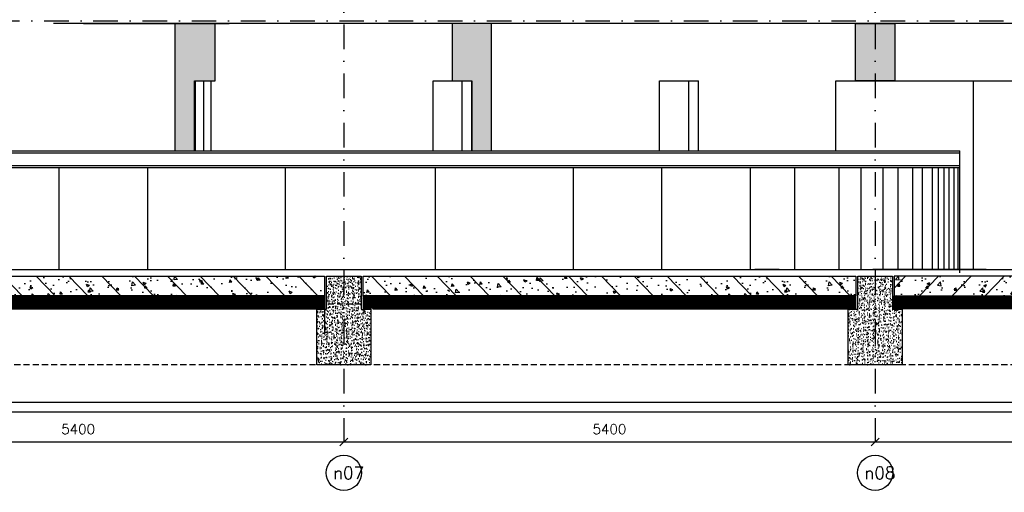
# Model space of a CAD drawing. Extents: x 0 to 317513, y 0 to 193913.
# Tile 64 of 105: x 184528 to 194535, y 148384 to 153187. Entities that reach past the tile are written whole.
import ezdxf
from ezdxf.enums import TextEntityAlignment as Align

# ---------------------------------------------------------------- set-up
doc = ezdxf.new("R2010")
doc.units = 0
doc.header["$LTSCALE"] = 20
doc.header["$MEASUREMENT"] = 0
doc.header["$PDSIZE"] = -1
for name, pattern in [('DASHDOT', [25, 12.5, -6.25, 0, -6.25]), ('DD1', [2.66667, 1.66667, -0.5, 0, -0.5]), ('HIDDEN2', [4.6875, 3.125, -1.5625])]:
    doc.linetypes.add(name, pattern=pattern)
doc.layers.get('0').update_dxf_attribs({"linetype": 'CONTINUOUS'})
doc.layers.get('DEFPOINTS').update_dxf_attribs({"linetype": 'CONTINUOUS'})
for name, color, linetype in [('A--01A1_ACEER', 1, 'CONTINUOUS'), ('A--A23--_F--3-', 9, 'CONTINUOUS'), ('A--L$7A3-_STRAMIEN', 3, 'CONTINUOUS'), ('A--L13D2_VLOEREN', 2, 'CONTINUOUS'), ('A--L21--_F-23-', 4, 'CONTINUOUS'), ('A--L22D1_BINNENWAND', 1, 'CONTINUOUS'), ('A--L23--', 7, 'CONTINUOUS'), ('A--L28DC1_KONSTRUKTIES', 1, 'HIDDEN2'), ('A--L31--', 2, 'CONTINUOUS'), ('A--M$1A-_F123-', 1, 'CONTINUOUS'), ('A--T$7A-_STRAMIEN', 2, 'CONTINUOUS'), ('MULTIMDF', 2, 'CONTINUOUS'), ('PUIACHTERGROND', 9, 'CONTINUOUS'), ('RASTER4', 45, 'CONTINUOUS'), ('RONDING', 8, 'CONTINUOUS'), ('STRAMIEN', 8, 'DD1')]:
    doc.layers.add(name, color=color, linetype=linetype)
doc.styles.add('ALFA-0_25', font='ROMANS')
doc.styles.add('HIEMSTRA', font='romans.shx')
doc.dimstyles.get("Standard").update_dxf_attribs({"dimscale": 40, "dimtxt": 2.5, "dimasz": 2, "dimexe": 0.3, "dimexo": 0.3, "dimgap": 2, "dimtad": 1, "dimdec": 0, "dimzin": 0, "dimdsep": 46, "dimtxsty": 'HIEMSTRA', "dimblk1": 'OBLIQUE', "dimblk2": 'OBLIQUE', "dimsah": 1, "dimcen": 0.09, "dimdle": 0.3, "dimclrd": 1, "dimclre": 1, "dimclrt": 3, "dimadec": 0, "dimazin": 0, "dimtfac": 1, "dimtdec": 4, "dimtix": 1, "dimtmove": 2, "dimatfit": 3, "dimldrblk": 'OBLIQUE', "dimfxl": 0, "dimtvp": 625, "dimtolj": 1, "dimtzin": 0, "dimarcsym": 0})

# ---------------------------------------------------------------- blocks, each defined once
blk = doc.blocks.new('_OBLIQUE')
at = {"color": 0, "linetype": 'ByBlock'}
blk.add_line((-0.5, -0.5), (0.5, 0.5), dxfattribs=at)
blk = doc.blocks.new('*D491')
at = {"layer": 'A--M$1A-_F123-', "color": 1, "lineweight": -2}
for p, q in [((193222, 148908), (193222, 148896)), ((193222, 148896), (198622, 148896)), ((198622, 148908), (198622, 148896))]:
    blk.add_line(p, q, dxfattribs=at)
at = {"layer": 'DEFPOINTS', "color": 0}
for p in [(193222, 148896), (198622, 148896), (198622, 148896)]:
    blk.add_point(p, dxfattribs=at)
at = {"layer": 'A--M$1A-_F123-', "color": 1, "lineweight": -2, "xscale": 80, "yscale": 80, "zscale": 80, "rotation": 180}
blk.add_blockref('_OBLIQUE', (193222, 148896), dxfattribs=at)
at = {"layer": 'A--M$1A-_F123-', "color": 1, "lineweight": -2, "xscale": 80, "yscale": 80, "zscale": 80}
blk.add_blockref('_OBLIQUE', (198622, 148896), dxfattribs=at)
at = {"layer": 'A--M$1A-_F123-', "color": 3, "insert": (195922, 149026), "char_height": 100, "attachment_point": 5, "style": 'HIEMSTRA'}
blk.add_mtext('\\A1;5400', dxfattribs=at)
blk = doc.blocks.new('*D492')
at = {"layer": 'A--M$1A-_F123-', "color": 1, "lineweight": -2}
for p, q in [((187822, 148908), (187822, 148896)), ((187822, 148896), (193222, 148896)), ((193222, 148908), (193222, 148896))]:
    blk.add_line(p, q, dxfattribs=at)
at = {"layer": 'DEFPOINTS', "color": 0}
for p in [(187822, 148896), (193222, 148896), (193222, 148896)]:
    blk.add_point(p, dxfattribs=at)
at = {"layer": 'A--M$1A-_F123-', "color": 1, "lineweight": -2, "xscale": 80, "yscale": 80, "zscale": 80, "rotation": 180}
blk.add_blockref('_OBLIQUE', (187822, 148896), dxfattribs=at)
at = {"layer": 'A--M$1A-_F123-', "color": 1, "lineweight": -2, "xscale": 80, "yscale": 80, "zscale": 80}
blk.add_blockref('_OBLIQUE', (193222, 148896), dxfattribs=at)
at = {"layer": 'A--M$1A-_F123-', "color": 3, "insert": (190522, 149026), "char_height": 100, "attachment_point": 5, "style": 'HIEMSTRA'}
blk.add_mtext('\\A1;5400', dxfattribs=at)
blk = doc.blocks.new('*D493')
at = {"layer": 'A--M$1A-_F123-', "color": 1, "lineweight": -2}
for p, q in [((182422, 148908), (182422, 148896)), ((182422, 148896), (187822, 148896)), ((187822, 148908), (187822, 148896))]:
    blk.add_line(p, q, dxfattribs=at)
at = {"layer": 'DEFPOINTS', "color": 0}
for p in [(182422, 148896), (187822, 148896), (187822, 148896)]:
    blk.add_point(p, dxfattribs=at)
at = {"layer": 'A--M$1A-_F123-', "color": 1, "lineweight": -2, "xscale": 80, "yscale": 80, "zscale": 80, "rotation": 180}
blk.add_blockref('_OBLIQUE', (182422, 148896), dxfattribs=at)
at = {"layer": 'A--M$1A-_F123-', "color": 1, "lineweight": -2, "xscale": 80, "yscale": 80, "zscale": 80}
blk.add_blockref('_OBLIQUE', (187822, 148896), dxfattribs=at)
at = {"layer": 'A--M$1A-_F123-', "color": 3, "insert": (185122, 149026), "char_height": 100, "attachment_point": 5, "style": 'HIEMSTRA'}
blk.add_mtext('\\A1;5400', dxfattribs=at)

msp = doc.modelspace()

# ---------------------------------------------------------------- hatches: boundary and pattern name
at = {"layer": 'A--A23--_F--3-'}
h = msp.add_hatch(dxfattribs=at)
h.set_pattern_fill('ALFABET', color=256, scale=40, angle=1, style=0, pattern_type=2)
h.set_pattern_definition([(134, (203983.93, 152024.9), (172.6416, 166.718), []), (129, (203983.93, 152024.9), (-287.2984, -20.0899), [30, -330]), (184, (203983.93, 152024.9), (60.743, 299.8624), [24, -264]), (78.5486, (203960, 152023.23), (-226.5556, 279.7724), [25.496, -280.457]), (132.8158, (203985.32, 152104.9), (-427.987, -58.747), [45, -495]), (82.3644, (203949.66, 152100), (-367.008, 396.113), [38.244, -420.685]), (187.8158, (203985.32, 152104.9), (-367.008, 396.113), [36, -396]), (158, (203944.98, 152085.6), (-241.537, -156.856), [30, -330]), (213, (203944.98, 152085.6), (-92.249, 291.7144), [24, -264]), (107.5486, (203924.85, 152072.52), (-333.7863, 134.858), [25.496, -280.457]), (141.5, (203983.93, 152024.9), (-2.5393, 133.22215), [0, -260.8, 0, -268, 0, -265]), (171.5, (203983.93, 152024.9), (-102.4584, 159.5771), [0, -152.8, 0, -254.8, 0, -101]), (211.5, (204073.11, 152023.34), (-213.6539, -5.294), [0, -100, 0, -312, 0, -414]), (221.5, (204113.1, 152022.65), (-232.5401, 44.1071), [0, -130, 0, -207.2, 0, -294]), (221.5, (204113.1, 152022.65), (-232.5401, 44.1071), [0, -130, 0, -207.2, 0, -294])])
h.paths.add_polyline_path([(187627.3, 150379.3), (182617.3, 150379.3), (182617.3, 150579.3), (187627.3, 150579.3)])
h = msp.add_hatch(dxfattribs=at)
h.set_pattern_fill('AR-CONC', color=256, scale=10, style=0, pattern_type=2)
h.set_pattern_definition([(50, (14181.494, 58203.424), (71.726018, -6.275213), [7.5, -82.5]), (355, (14181.494, 58203.424), (-13.875133, 75.219213), [6, -66]), (100.4514, (14187.47, 58202.9), (57.850938, 68.943954), [6.37402, -70.11421]), (46.1842, (14181.49, 58223.42), (106.724105, -16.5519), [11.25, -123.75]), (96.6356, (14190.39, 58222.04), (93.46627, 97.411787), [9.56103, -105.1713]), (351.1842, (14181.49, 58223.42), (93.466195, 97.41186), [9, -99]), (21, (14191.494, 58218.424), (59.690705, -40.261889), [7.5, -82.5]), (326, (14191.494, 58218.424), (24.331533, 72.515005), [6, -66]), (71.4514, (14196.47, 58215.07), (84.022263, 32.25305), [6.37402, -70.11421]), (37.5, (14181.494, 58203.424), (1.2159855, 33.2893854), [0, -65.2, 0, -67, 0, -66.25]), (7.5, (14181.494, 58203.424), (26.306954, 39.441171), [0, -38.2, 0, -63.7, 0, -25.25]), (327.5, (14159.194, 58203.424), (53.3822436, -2.255487), [0, -25, 0, -78, 0, -103.5]), (317.5, (14149.194, 58203.424), (58.318617, 10.010498), [0, -32.5, 0, -51.8, 0, -73.5])])
h.paths.add_polyline_path([(187647.3, 150579.3), (187997.3, 150579.3), (187997.3, 150244.3), (188097.3, 150244.3), (188097.3, 149679.3), (187547.3, 149679.3), (187547.3, 150244.3), (187647.3, 150244.3)])
h = msp.add_hatch(dxfattribs=at)
h.set_pattern_fill('ALFABET', color=256, scale=40, angle=1, style=0, pattern_type=2)
h.set_pattern_definition([(134, (211063.93, 152024.9), (172.6416, 166.718), []), (129, (211063.93, 152024.9), (-287.2984, -20.0899), [30, -330]), (184, (211063.93, 152024.9), (60.743, 299.8624), [24, -264]), (78.5486, (211040, 152023.23), (-226.5556, 279.7724), [25.496, -280.457]), (132.8158, (211065.32, 152104.9), (-427.987, -58.747), [45, -495]), (82.3644, (211029.66, 152100), (-367.008, 396.113), [38.244, -420.685]), (187.8158, (211065.32, 152104.9), (-367.0076, 396.113), [36, -396]), (158, (211024.98, 152085.6), (-241.5371, -156.856), [30, -330]), (213, (211024.98, 152085.6), (-92.249, 291.7144), [24, -264]), (107.5486, (211004.85, 152072.52), (-333.7863, 134.858), [25.496, -280.457]), (141.5, (211063.93, 152024.9), (-2.5393, 133.22215), [0, -260.8, 0, -268, 0, -265]), (171.5, (211063.93, 152024.9), (-102.4584, 159.5771), [0, -152.8, 0, -254.8, 0, -101]), (211.5, (211153.11, 152023.34), (-213.6539, -5.294), [0, -100, 0, -312, 0, -414]), (221.5, (211193.1, 152022.65), (-232.5401, 44.1071), [0, -130, 0, -207.2, 0, -294]), (221.5, (211193.1, 152022.65), (-232.5401, 44.1071), [0, -130, 0, -207.2, 0, -294])])
h.paths.add_polyline_path([(193027.3, 150379.3), (188017.3, 150379.3), (188017.3, 150579.3), (193027.3, 150579.3)])
h = msp.add_hatch(dxfattribs=at)
h.set_pattern_fill('AR-CONC', color=256, scale=10, style=0, pattern_type=2)
h.set_pattern_definition([(50, (17901.494, 58203.424), (71.726018, -6.275213), [7.5, -82.5]), (355, (17901.494, 58203.424), (-13.875133, 75.219213), [6, -66]), (100.4514, (17907.47, 58202.9), (57.850938, 68.943954), [6.37402, -70.11421]), (46.1842, (17901.49, 58223.42), (106.724105, -16.5519), [11.25, -123.75]), (96.6356, (17910.39, 58222.04), (93.46627, 97.411787), [9.56103, -105.1713]), (351.1842, (17901.49, 58223.42), (93.466195, 97.41186), [9, -99]), (21, (17911.494, 58218.424), (59.690705, -40.261889), [7.5, -82.5]), (326, (17911.494, 58218.424), (24.331533, 72.515005), [6, -66]), (71.4514, (17916.47, 58215.07), (84.022263, 32.25305), [6.37402, -70.11421]), (37.5, (17901.494, 58203.424), (1.2159855, 33.2893854), [0, -65.2, 0, -67, 0, -66.25]), (7.5, (17901.494, 58203.424), (26.306954, 39.441171), [0, -38.2, 0, -63.7, 0, -25.25]), (327.5, (17879.194, 58203.424), (53.3822436, -2.255487), [0, -25, 0, -78, 0, -103.5]), (317.5, (17869.194, 58203.424), (58.318617, 10.010498), [0, -32.5, 0, -51.8, 0, -73.5])])
h.paths.add_polyline_path([(193047.3, 150579.3), (193397.3, 150579.3), (193397.3, 150244.3), (193497.3, 150244.3), (193497.3, 149679.3), (192947.3, 149679.3), (192947.3, 150244.3), (193047.3, 150244.3)])
h = msp.add_hatch(dxfattribs=at)
h.set_pattern_fill('ALFABET', color=256, scale=40, angle=1, style=0, pattern_type=2)
h.set_pattern_definition([(46, (175577.25, 152024.9), (-172.6416, 166.718), []), (51, (175577.25, 152024.9), (287.2984, -20.0899), [30, -330]), (356, (175577.25, 152024.9), (-60.743, 299.8624), [24, -264]), (101.4514, (175601.2, 152023.23), (226.5556, 279.7724), [25.496, -280.457]), (47.1842, (175575.86, 152104.9), (427.987, -58.747), [45, -495]), (97.6356, (175611.52, 152100), (367.008, 396.113), [38.244, -420.685]), (352.1842, (175575.86, 152104.9), (367.0076, 396.113), [36, -396]), (22, (175616.2, 152085.6), (241.5371, -156.856), [30, -330]), (327, (175616.2, 152085.6), (92.249, 291.7144), [24, -264]), (72.4514, (175636.33, 152072.52), (333.7863, 134.858), [25.496, -280.457]), (38.5, (175577.25, 152024.9), (2.5393, 133.22215), [0, -260.8, 0, -268, 0, -265]), (8.5, (175577.25, 152024.9), (102.4584, 159.5771), [0, -152.8, 0, -254.8, 0, -101]), (328.5, (175488.07, 152023.34), (213.6539, -5.294), [0, -100, 0, -312, 0, -414]), (318.5, (175448.07, 152022.65), (232.5401, 44.1071), [0, -130, 0, -207.2, 0, -294]), (318.5, (175448.07, 152022.65), (232.5401, 44.1071), [0, -130, 0, -207.2, 0, -294])])
h.paths.add_polyline_path([(193417.3, 150379.3), (198427.3, 150379.3), (198427.3, 150579.3), (193417.3, 150579.3)])
h = msp.add_hatch(dxfattribs=at)
h.set_pattern_fill('ALFAKRS', color=256, scale=10, style=0, pattern_type=2)
h.set_pattern_definition([(135, (250456.169, 58213.424), (7.0710678, 7.0710678), []), (45, (250456.169, 58213.424), (7.0710678, -7.0710678), [])])
h.paths.add_polyline_path([(182815.6, 150247.3), (187627.3, 150247.3), (187627.3, 150379.3), (182617.3, 150379.3), (182617.3, 150259.3), (182617.3, 150247.3)])
h = msp.add_hatch(dxfattribs=at)
h.set_pattern_fill('ALFAKRS', color=256, scale=10, style=0, pattern_type=2)
h.set_pattern_definition([(135, (257536.169, 58213.424), (7.0710678, 7.0710678), []), (45, (257536.169, 58213.424), (7.0710678, -7.0710678), [])])
h.paths.add_polyline_path([(188117.3, 150247.3), (193027.3, 150247.3), (193027.3, 150379.3), (188017.3, 150379.3), (188017.3, 150259.3), (188117.3, 150259.3)])
h = msp.add_hatch(dxfattribs=at)
h.set_pattern_fill('ALFAKRS', color=256, scale=10, style=0, pattern_type=2)
h.set_pattern_definition([(45, (129105.011, 58213.424), (-7.0710678, 7.0710678), []), (135, (129105.011, 58213.424), (-7.0710678, -7.0710678), [])])
h.paths.add_polyline_path([(198327.3, 150247.3), (193417.3, 150247.3), (193417.3, 150379.3), (198427.3, 150379.3), (198427.3, 150259.3), (198327.3, 150259.3)])
at = {"layer": 'RASTER4'}
for points in [[(186110.9, 153147.8), (186510.8, 153147.8), (186510.9, 152564.3), (186309.8, 152564.3), (186309.8, 151852), (186109.5, 151852.3)], [(189322.7, 153149.3), (188922.7, 153149.3), (188922.7, 152565.9), (189123.8, 152565.9), (189123.8, 151853.6), (189324.1, 151853.8)], [(193022.3, 153148.9), (193422.3, 153148.9), (193422.3, 152566.7), (193022.3, 152566.7)]]:
    msp.add_hatch(color=256, dxfattribs=at).paths.add_polyline_path(points)

# ---------------------------------------------------------------- linework, layer by layer
for p, q in [((186305.1, 152565.9), (186473.6, 152565.9)), ((186305.1, 151853.1), (186305.1, 152565.9)), ((186397.7, 151853.1), (186397.7, 152565.9)), ((186473.6, 151853.1), (186473.6, 152565.9)), ((188729.9, 152565.9), (189123.8, 152565.9)), ((188729.9, 151853.1), (188729.9, 152565.9)), ((189023.9, 151853.1), (189023.9, 152565.9)), ((189123.8, 151853.1), (189123.8, 152565.9)), ((191029.6, 152565.9), (191428, 152565.9)), ((191029.6, 151853.1), (191029.6, 152565.9)), ((191330, 151853.1), (191330, 152565.9)), ((191428, 151853.1), (191428, 152565.9)), ((192821.9, 152565.9), (194774.6, 152565.9)), ((192821.9, 151853.1), (192821.9, 152565.9)), ((194220.3, 150650.4), (194220.3, 152565.9)), ((194220.3, 151765.9), (194220.3, 152565.9)), ((194082.1, 150616.4), (194082.3, 151853.1)), ((194082.1, 150616.4), (194082.3, 151853.1)), ((194350.9, 150649.3), (193199.8, 150649.3))]:
    msp.add_line(p, q)
msp.add_point((192003.3, 150649.3))
at = {"layer": 'A--01A1_ACEER'}
for p, q in [((216881.2, 153149.3), (184870, 153149.3)), ((187627.3, 150579.3), (187627.3, 149988.5))]:
    msp.add_line(p, q, dxfattribs=at)
for points in [[(186109.5, 153147.8), (186510.8, 153147.8), (186510.9, 152564.3), (186309.8, 152564.3), (186309.8, 151852), (186109.5, 151852.3)], [(189324.1, 153149.3), (188922.7, 153149.3), (188922.7, 152565.9), (189123.8, 152565.9), (189123.8, 151853.6), (189324.1, 151853.8)], [(193022.3, 153148.9), (193422.3, 153148.9), (193422.3, 152566.7), (193022.3, 152566.7)]]:
    msp.add_lwpolyline(points, close=True, dxfattribs=at)
at = {"layer": 'A--L$7A3-_STRAMIEN', "linetype": 'Continuous'}
for centre in [(187822.3, 148581.7), (187822.3, 148581.7), (193222.3, 148581.7)]:
    msp.add_ellipse(centre, major_axis=(127.3, 127.3), ratio=1, dxfattribs=at)
at = {"layer": 'A--L13D2_VLOEREN'}
msp.add_line((169272.3, 150649.3), (216665.3, 150649.3), dxfattribs=at)
at = {"layer": 'A--L21--_F-23-', "linetype": 'Continuous'}
for points in [[(187627.3, 150379.3), (182617.3, 150379.3), (182617.3, 150579.3), (187627.3, 150579.3)], [(187647.3, 150579.3), (187997.3, 150579.3), (187997.3, 150244.3), (188097.3, 150244.3), (188097.3, 149679.3), (187547.3, 149679.3), (187547.3, 150244.3), (187647.3, 150244.3), (187647.3, 150579.3)], [(193027.3, 150379.3), (188017.3, 150379.3), (188017.3, 150579.3), (193027.3, 150579.3)], [(193047.3, 150579.3), (193397.3, 150579.3), (193397.3, 150244.3), (193497.3, 150244.3), (193497.3, 149679.3), (192947.3, 149679.3), (192947.3, 150244.3), (193047.3, 150244.3), (193047.3, 150579.3)], [(193417.3, 150379.3), (198427.3, 150379.3), (198427.3, 150579.3), (193417.3, 150579.3)]]:
    msp.add_lwpolyline(points, close=True, dxfattribs=at)
at = {"layer": 'A--L22D1_BINNENWAND'}
msp.add_line((185175.6, 153149.3), (186657.5, 153149.3), dxfattribs=at)
at = {"layer": 'A--L23--'}
for points in [[(182815.6, 150247.3), (187627.3, 150247.3), (187627.3, 150379.3), (182617.3, 150379.3), (182617.3, 150259.3), (182617.3, 150259.3), (182617.3, 150247.3)], [(188117.3, 150247.3), (193027.3, 150247.3), (193027.3, 150379.3), (188017.3, 150379.3), (188017.3, 150259.3), (188117.3, 150259.3), (188117.3, 150247.3)], [(198327.3, 150247.3), (193417.3, 150247.3), (193417.3, 150379.3), (198427.3, 150379.3), (198427.3, 150259.3), (198327.3, 150259.3), (198327.3, 150247.3)]]:
    msp.add_lwpolyline(points, close=True, dxfattribs=at)
at = {"layer": 'A--L28DC1_KONSTRUKTIES'}
for p, q in [((187565.8, 150299.3), (192757.6, 150299.3)), ((198977.1, 150299.3), (193785.4, 150299.3)), ((231972.3, 149679.3), (169722.3, 149679.3))]:
    msp.add_line(p, q, dxfattribs=at)
at = {"layer": 'A--L31--'}
msp.add_lwpolyline([(226300.4, 149199.3), (168947.3, 149199.3), (168947.3, 149299.3), (226300.4, 149299.3)], dxfattribs=at)
at = {"layer": 'MULTIMDF'}
for p, q in [((182014.6, 151853.5), (194082.2, 151853.5)), ((182014.6, 151835.5), (194082.2, 151835.5)), ((182014.6, 151704.3), (194082.2, 151704.3)), ((182014.6, 151686.3), (194082.2, 151686.3))]:
    msp.add_line(p, q, dxfattribs=at)
at = {"layer": 'PUIACHTERGROND'}
msp.add_line((192247.8, 150649.3), (192003.3, 150649.3), dxfattribs=at)
at = {"layer": 'RONDING'}
for p, q in [((184929.1, 150652.4), (184929.1, 151685.9)), ((185829.1, 150652.2), (185829.1, 151685.9)), ((187229.1, 150652.2), (187229.1, 151685.9)), ((188755.3, 150652.2), (188755.3, 151685.9)), ((190155.3, 150652.2), (190155.3, 151685.9)), ((191055.3, 150652.4), (191055.3, 151685.9)), ((191955.3, 150652.6), (191955.3, 151685.9)), ((192405.3, 150652.7), (192405.3, 151685.9)), ((192855.3, 150652.8), (192855.3, 151685.9)), ((193080.3, 150652.8), (193080.3, 151685.9)), ((193305.3, 150652.9), (193305.3, 151685.9)), ((193455.3, 150652.9), (193455.3, 151685.9)), ((193605.3, 150652.9), (193605.3, 151685.9)), ((193705.3, 150653), (193705.3, 151685.9)), ((193805.3, 150653), (193805.3, 151685.9)), ((193865.3, 150653), (193865.3, 151685.9)), ((193925.3, 150653), (193925.3, 151685.9)), ((193975.3, 150653), (193975.3, 151685.9)), ((194025.3, 150653), (194025.3, 151685.9)), ((194065.3, 150653), (194065.3, 151685.9))]:
    msp.add_line(p, q, dxfattribs=at)
at = {"layer": 'STRAMIEN', "linetype": 'DASHDOT'}
for p, q in [((187822.3, 168142.5), (187822.3, 148770)), ((193222.3, 168142.5), (193222.3, 148770)), ((170273.1, 153174.3), (241970.6, 153174.3)), ((165019, 150649.3), (241970.6, 150649.3))]:
    msp.add_line(p, q, dxfattribs=at)

# ---------------------------------------------------------------- texts
at = {"layer": 'A--T$7A-_STRAMIEN', "style": 'ALFA-0_25'}
for s, p in [('n07', (187870, 148581.7)), ('n08', (193270, 148581.7))]:
    msp.add_text(s, height=125, dxfattribs=at).set_placement(p, align=Align.MIDDLE_CENTER)

# ---------------------------------------------------------------- dimensions: what is measured, and where the dimension line sits
at = {"layer": 'A--M$1A-_F123-'}
for base, p1, p2, picture, middle in [((187822.3, 148896.4), (182422.3, 148896.4), (187822.3, 148896.4), '*D493', (185122.3, 149026.4)), ((193222.3, 148896.4), (187822.3, 148896.4), (193222.3, 148896.4), '*D492', (190522.3, 149026.4)), ((198622.3, 148896.4), (193222.3, 148896.4), (198622.3, 148896.4), '*D491', (195922.3, 149026.4))]:
    dim = msp.add_linear_dim(base=base, p1=p1, p2=p2, dimstyle='Standard', override={"dimexe": 0, "dimcen": 0, "dimdle": 0, "dimtfac": 0.75, "dimtvp": 1.5}, dxfattribs=at)
    dim.commit()
    dim.dimension.update_dxf_attribs({"geometry": picture, "text_midpoint": middle})

doc.saveas('drawing.dxf')
